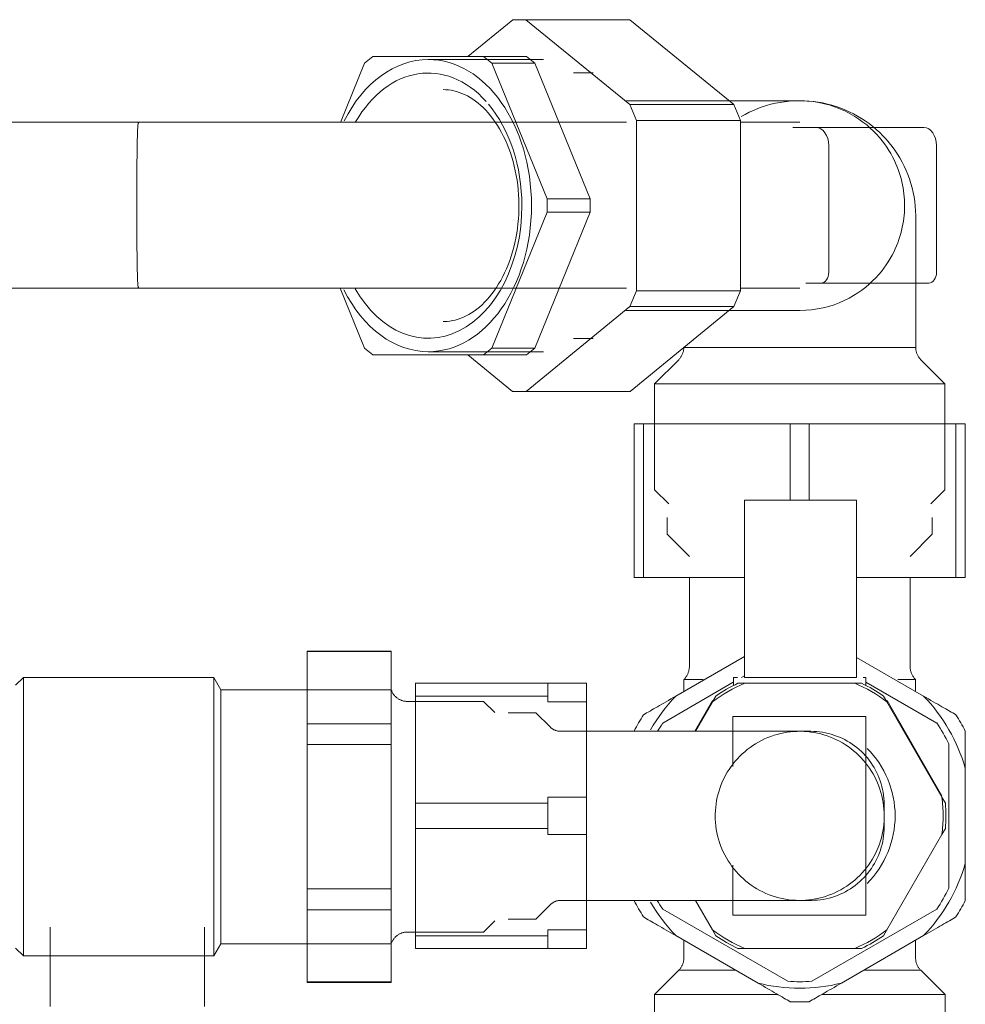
# Model space of a CAD drawing. Header units: millimetres. Extents: x -9182 to -5604, y -634 to 2880.
# Tile 8 of 14: x -8435 to -8350, y 1966 to 2055. Entities that reach past the tile are written whole.
import ezdxf

# ---------------------------------------------------------------- set-up
doc = ezdxf.new("R2010")
doc.units = ezdxf.units.MM
doc.layers.add('A-DETL-THIN', color=151, linetype='Continuous', lineweight=25)
doc.layers.add('M-EQPM', color=50, linetype='Continuous', lineweight=18)

# ---------------------------------------------------------------- blocks, each defined once
blk = doc.blocks.new('HC_Heat Pump_GM_Saunier Duval_GeniaSet TEK_IS_kit complet_2C - HA 10-7_2 STB-985960-Elévation Sud')
at = {"layer": 'M-EQPM'}
for p, q in [((-8390.561, 2054.707), (-8394.641, 2051.375)), ((-8389.371, 2054.707), (-8390.561, 2054.707)), ((-8379.952, 2047.016), (-8389.371, 2054.707)), ((-8379.95, 2054.707), (-8389.371, 2054.707)), ((-8379.95, 2054.707), (-8370.531, 2047.016)), ((-8403.237, 2051.375), (-8403.981, 2050.768)), ((-8393.206, 2051.375), (-8403.237, 2051.375)), ((-8393.247, 2051.096), (-8398.215, 2051.096)), ((-8387.771, 2051.096), (-8393.247, 2051.096)), ((-8392.462, 2050.768), (-8393.206, 2051.375)), ((-8389.317, 2051.375), (-8393.206, 2051.375)), ((-8389.317, 2051.375), (-8388.573, 2050.768)), ((-8403.981, 2050.768), (-8406.169, 2045.407)), ((-8387.447, 2038.482), (-8392.462, 2050.768)), ((-8392.462, 2050.768), (-8388.573, 2050.768)), ((-8388.573, 2050.768), (-8383.557, 2038.482)), ((-8383.285, 2049.906), (-8385.069, 2049.906)), ((-8364.559, 2047.364), (-8380.334, 2047.364)), ((-8379.363, 2045.573), (-8379.952, 2047.016)), ((-8370.531, 2047.016), (-8379.952, 2047.016)), ((-8370.531, 2047.016), (-8369.942, 2045.573)), ((-8424.487, 2045.422), (-8527.656, 2045.422)), ((-8380.272, 2045.422), (-8408.923, 2045.422)), ((-8379.363, 2030.174), (-8379.363, 2045.573)), ((-8369.942, 2045.573), (-8379.363, 2045.573)), ((-8369.942, 2045.573), (-8369.942, 2030.174)), ((-8364.555, 2045.422), (-8369.942, 2045.422)), ((-8363.093, 2044.944), (-8365.19, 2044.944)), ((-8353.33, 2044.944), (-8363.093, 2044.944)), ((-8361.941, 2031.843), (-8361.941, 2043.315)), ((-8352.178, 2043.315), (-8352.178, 2031.843)), ((-8387.447, 2037.268), (-8387.447, 2038.482)), ((-8387.447, 2038.482), (-8383.557, 2038.482)), ((-8383.557, 2038.482), (-8383.557, 2037.268)), ((-8392.462, 2024.982), (-8387.447, 2037.268)), ((-8383.557, 2037.268), (-8388.573, 2024.982)), ((-8387.447, 2037.268), (-8383.557, 2037.268)), ((-8354.057, 2025.036), (-8354.057, 2036.876)), ((-8364.003, 2030.86), (-8362.636, 2030.86)), ((-8362.636, 2030.86), (-8352.873, 2030.86)), ((-8527.656, 2030.408), (-8424.487, 2030.408)), ((-8408.923, 2030.408), (-8380.272, 2030.408)), ((-8406.195, 2030.408), (-8403.981, 2024.982)), ((-8379.95, 2028.735), (-8379.363, 2030.174)), ((-8369.942, 2030.174), (-8379.363, 2030.174)), ((-8369.942, 2030.174), (-8370.529, 2028.735)), ((-8369.942, 2030.408), (-8364.555, 2030.408)), ((-8389.338, 2021.048), (-8379.95, 2028.735)), ((-8370.529, 2028.735), (-8379.95, 2028.735)), ((-8370.529, 2028.735), (-8379.917, 2021.048)), ((-8380.334, 2028.386), (-8364.559, 2028.386)), ((-8385.069, 2025.844), (-8383.285, 2025.844)), ((-8403.981, 2024.982), (-8403.237, 2024.375)), ((-8403.237, 2024.375), (-8393.206, 2024.375)), ((-8398.215, 2024.654), (-8393.247, 2024.654)), ((-8394.648, 2024.375), (-8390.574, 2021.048)), ((-8393.247, 2024.654), (-8387.771, 2024.654)), ((-8393.206, 2024.375), (-8392.462, 2024.982)), ((-8393.206, 2024.375), (-8389.317, 2024.375)), ((-8392.462, 2024.982), (-8388.573, 2024.982)), ((-8388.573, 2024.982), (-8389.317, 2024.375)), ((-8374.711, 2025.036), (-8375.068, 2025.036)), ((-8371.992, 2025.036), (-8375.068, 2025.036)), ((-8354.057, 2025.036), (-8371.992, 2025.036)), ((-8375.531, 2023.928), (-8377.717, 2021.742)), ((-8351.409, 2021.742), (-8353.595, 2023.928)), ((-8377.717, 2021.742), (-8377.717, 2012.16)), ((-8373.865, 2021.742), (-8377.717, 2021.742)), ((-8351.409, 2021.742), (-8373.865, 2021.742)), ((-8351.409, 2012.16), (-8351.409, 2021.742)), ((-8390.574, 2021.048), (-8389.338, 2021.048)), ((-8379.917, 2021.048), (-8389.338, 2021.048)), ((-8378.714, 2018.133), (-8379.567, 2018.133)), ((-8379.567, 2004.196), (-8379.567, 2018.133)), ((-8378.714, 2018.133), (-8365.419, 2018.133)), ((-8378.714, 2004.196), (-8378.714, 2018.133)), ((-8363.714, 2018.133), (-8365.419, 2018.133)), ((-8365.419, 2011.176), (-8365.419, 2018.133)), ((-8363.714, 2018.133), (-8350.419, 2018.133)), ((-8363.714, 2011.176), (-8363.714, 2018.133)), ((-8349.567, 2018.133), (-8350.419, 2018.133)), ((-8350.419, 2004.196), (-8350.419, 2018.133)), ((-8349.567, 2004.196), (-8349.567, 2018.133)), ((-8377.717, 2012.16), (-8376.432, 2010.875)), ((-8352.694, 2010.875), (-8351.409, 2012.16)), ((-8359.416, 2011.197), (-8369.582, 2011.197)), ((-8369.582, 2011.197), (-8369.582, 2011.176)), ((-8369.582, 2007.551), (-8369.582, 2011.176)), ((-8359.416, 2011.176), (-8359.416, 2011.197)), ((-8359.416, 2011.176), (-8359.416, 2007.551)), ((-8376.565, 2009.633), (-8376.565, 2008.124)), ((-8352.568, 2008.124), (-8352.568, 2009.633)), ((-8376.565, 2008.124), (-8374.561, 2006.12)), ((-8369.582, 2007.551), (-8369.582, 2005.775)), ((-8359.416, 2005.775), (-8359.416, 2007.551)), ((-8354.572, 2006.12), (-8352.568, 2008.124)), ((-8369.582, 1995.161), (-8369.582, 2005.775)), ((-8359.416, 2005.775), (-8359.416, 1995.161)), ((-8379.567, 2004.196), (-8378.714, 2004.196)), ((-8369.582, 2004.196), (-8378.714, 2004.196)), ((-8374.561, 2004.196), (-8374.561, 1996.192)), ((-8350.419, 2004.196), (-8359.416, 2004.196)), ((-8354.572, 1996.192), (-8354.572, 2004.196)), ((-8350.419, 2004.196), (-8349.567, 2004.196)), ((-8401.574, 1997.553), (-8409.197, 1997.553)), ((-8409.197, 1997.553), (-8409.197, 1997.514)), ((-8409.197, 1990.975), (-8409.197, 1997.514)), ((-8401.574, 1997.514), (-8409.197, 1997.514)), ((-8401.574, 1997.514), (-8401.574, 1997.553)), ((-8401.574, 1997.514), (-8401.574, 1990.975)), ((-8369.582, 1997.057), (-8375.789, 1993.474)), ((-8353.344, 1993.474), (-8359.416, 1996.98)), ((-8434.897, 1995.153), (-8435.597, 1994.453)), ((-8417.637, 1995.153), (-8434.897, 1995.153)), ((-8434.897, 1969.953), (-8434.897, 1995.153)), ((-8417.002, 1994.054), (-8417.637, 1995.153)), ((-8417.637, 1969.953), (-8417.637, 1995.153)), ((-8375.064, 1994.97), (-8375.064, 1993.892)), ((-8375.064, 1994.97), (-8373.311, 1994.97)), ((-8370.567, 1995.161), (-8370.567, 1994.422)), ((-8370.216, 1995.161), (-8370.567, 1995.161)), ((-8369.582, 1995.31), (-8369.839, 1995.161)), ((-8359.416, 1995.161), (-8369.582, 1995.161)), ((-8358.566, 1995.161), (-8358.828, 1995.161)), ((-8358.566, 1994.422), (-8358.566, 1995.161)), ((-8355.694, 1994.97), (-8354.069, 1994.97)), ((-8354.069, 1993.892), (-8354.069, 1994.97)), ((-8414.978, 1994.054), (-8417.002, 1994.054)), ((-8417.002, 1971.052), (-8417.002, 1994.054)), ((-8401.574, 1994.054), (-8414.978, 1994.054)), ((-8399.377, 1994.633), (-8399.377, 1993.479)), ((-8399.377, 1994.633), (-8387.378, 1994.633)), ((-8387.378, 1994.633), (-8383.877, 1994.633)), ((-8387.378, 1994.633), (-8387.378, 1993.479)), ((-8383.877, 1992.943), (-8383.877, 1994.633)), ((-8370.589, 1994.728), (-8376.979, 1991.039)), ((-8370.162, 1994.633), (-8369.544, 1994.633)), ((-8359.589, 1994.633), (-8369.544, 1994.633)), ((-8359.589, 1994.633), (-8358.971, 1994.633)), ((-8352.154, 1991.039), (-8358.566, 1994.741)), ((-8399.377, 1983.787), (-8399.377, 1993.479)), ((-8399.377, 1993.479), (-8387.378, 1993.479)), ((-8387.378, 1992.943), (-8387.378, 1993.479)), ((-8372.475, 1993.062), (-8374.077, 1990.287)), ((-8372.47, 1992.943), (-8372.161, 1993.479)), ((-8356.972, 1993.479), (-8356.663, 1992.943)), ((-8351.682, 1984.445), (-8356.657, 1993.061)), ((-8393.208, 1992.993), (-8400.119, 1992.993)), ((-8392.197, 1991.982), (-8393.208, 1992.993)), ((-8383.877, 1992.943), (-8387.378, 1992.943)), ((-8383.877, 1992.943), (-8383.877, 1984.323)), ((-8372.47, 1992.943), (-8374.004, 1990.287)), ((-8351.686, 1984.323), (-8356.663, 1992.943)), ((-8388.473, 1991.973), (-8390.981, 1991.973)), ((-8387.182, 1990.682), (-8388.473, 1991.973)), ((-8370.625, 1991.633), (-8370.625, 1987.089)), ((-8369.025, 1991.633), (-8370.625, 1991.633)), ((-8369.025, 1991.633), (-8360.167, 1991.633)), ((-8358.567, 1991.633), (-8360.167, 1991.633)), ((-8358.567, 1973.633), (-8358.567, 1991.633)), ((-8409.197, 1990.975), (-8409.197, 1989.092)), ((-8401.574, 1990.975), (-8409.197, 1990.975)), ((-8401.574, 1989.092), (-8401.574, 1990.975)), ((-8363.563, 1990.287), (-8386.23, 1990.287)), ((-8409.197, 1976.015), (-8409.197, 1989.092)), ((-8401.574, 1989.092), (-8409.197, 1989.092)), ((-8401.574, 1989.092), (-8401.574, 1976.015)), ((-8351.067, 1976.079), (-8351.067, 1989.155)), ((-8349.567, 1978.334), (-8349.567, 1986.932)), ((-8387.378, 1983.787), (-8387.378, 1984.323)), ((-8387.378, 1984.323), (-8383.877, 1984.323)), ((-8383.877, 1982.633), (-8383.877, 1984.323)), ((-8351.686, 1984.323), (-8351.376, 1983.787)), ((-8351.686, 1984.323), (-8351.376, 1983.787)), ((-8399.377, 1983.787), (-8399.377, 1981.479)), ((-8399.377, 1983.787), (-8387.378, 1983.787)), ((-8387.378, 1983.787), (-8387.378, 1981.479)), ((-8383.877, 1980.943), (-8383.877, 1982.633)), ((-8399.377, 1971.787), (-8399.377, 1981.479)), ((-8387.378, 1981.479), (-8399.377, 1981.479)), ((-8387.378, 1980.943), (-8387.378, 1981.479)), ((-8351.376, 1981.479), (-8351.686, 1980.943)), ((-8351.376, 1981.479), (-8351.686, 1980.943)), ((-8383.877, 1980.943), (-8387.378, 1980.943)), ((-8383.877, 1980.943), (-8383.877, 1972.323)), ((-8356.663, 1972.323), (-8351.686, 1980.943)), ((-8370.625, 1978.176), (-8370.625, 1973.633)), ((-8409.197, 1976.015), (-8409.197, 1974.131)), ((-8401.574, 1976.015), (-8409.197, 1976.015)), ((-8401.574, 1974.131), (-8401.574, 1976.015)), ((-8388.473, 1973.292), (-8387.182, 1974.584)), ((-8386.23, 1974.978), (-8363.563, 1974.978)), ((-8374.004, 1974.978), (-8372.47, 1972.323)), ((-8409.197, 1967.593), (-8409.197, 1974.131)), ((-8401.574, 1974.131), (-8409.197, 1974.131)), ((-8401.574, 1974.131), (-8401.574, 1967.593)), ((-8376.979, 1974.195), (-8365.654, 1967.656)), ((-8370.625, 1973.633), (-8369.025, 1973.633)), ((-8360.167, 1973.633), (-8369.025, 1973.633)), ((-8363.479, 1967.656), (-8352.154, 1974.195)), ((-8360.167, 1973.633), (-8358.567, 1973.633)), ((-8432.473, 1972.553), (-8432.473, 1965.364)), ((-8418.483, 1965.364), (-8418.483, 1972.553)), ((-8393.208, 1972.113), (-8392.197, 1973.124)), ((-8390.981, 1973.292), (-8388.473, 1973.292)), ((-8400.119, 1972.113), (-8393.208, 1972.113)), ((-8399.377, 1971.787), (-8399.377, 1970.633)), ((-8399.377, 1971.787), (-8387.378, 1971.787)), ((-8387.378, 1971.787), (-8387.378, 1972.323)), ((-8387.378, 1972.323), (-8383.877, 1972.323)), ((-8387.378, 1971.787), (-8387.378, 1970.633)), ((-8383.877, 1970.633), (-8383.877, 1972.323)), ((-8375.789, 1971.792), (-8368.344, 1967.493)), ((-8372.161, 1971.787), (-8372.47, 1972.323)), ((-8360.789, 1967.493), (-8353.344, 1971.792)), ((-8356.663, 1972.323), (-8356.972, 1971.787)), ((-8417.637, 1969.953), (-8417.002, 1971.052)), ((-8417.002, 1971.052), (-8414.978, 1971.052)), ((-8414.978, 1971.052), (-8401.574, 1971.052)), ((-8375.064, 1971.373), (-8375.064, 1969.756)), ((-8354.069, 1969.756), (-8354.069, 1971.373)), ((-8435.597, 1970.653), (-8434.897, 1969.953)), ((-8434.897, 1969.953), (-8417.637, 1969.953)), ((-8399.377, 1970.633), (-8387.378, 1970.633)), ((-8383.877, 1970.633), (-8387.378, 1970.633)), ((-8369.544, 1970.633), (-8370.162, 1970.633)), ((-8369.544, 1970.633), (-8359.589, 1970.633)), ((-8358.971, 1970.633), (-8359.589, 1970.633)), ((-8375.534, 1968.658), (-8377.734, 1966.458)), ((-8375.534, 1968.658), (-8370.43, 1968.658)), ((-8358.703, 1968.658), (-8353.599, 1968.658)), ((-8351.399, 1966.458), (-8353.599, 1968.658)), ((-8409.197, 1967.593), (-8409.197, 1967.553)), ((-8401.574, 1967.593), (-8409.197, 1967.593)), ((-8409.197, 1967.553), (-8401.574, 1967.553)), ((-8401.574, 1967.553), (-8401.574, 1967.593)), ((-8377.734, 1966.458), (-8377.734, 1956.929)), ((-8377.734, 1966.458), (-8366.594, 1966.458)), ((-8362.539, 1966.458), (-8351.399, 1966.458)), ((-8351.399, 1956.929), (-8351.399, 1966.458))]:
    blk.add_line(p, q, dxfattribs=at)
at = {"layer": 'M-EQPM', "flags": 128}
for points in [[(-8396.875, 2048.376), (-8396.631, 2048.369), (-8396.388, 2048.348), (-8396.144, 2048.314), (-8395.9, 2048.265), (-8395.656, 2048.202), (-8395.411, 2048.125), (-8395.167, 2048.033), (-8394.922, 2047.926), (-8394.678, 2047.804), (-8394.434, 2047.666), (-8394.192, 2047.513), (-8393.951, 2047.344), (-8393.712, 2047.16), (-8393.476, 2046.96), (-8393.244, 2046.744), (-8393.015, 2046.513), (-8392.79, 2046.267), (-8392.571, 2046.005), (-8392.357, 2045.729), (-8392.149, 2045.439), (-8391.949, 2045.135), (-8391.755, 2044.817), (-8391.57, 2044.486), (-8391.393, 2044.144), (-8391.225, 2043.789), (-8391.066, 2043.424), (-8390.917, 2043.048), (-8390.778, 2042.662), (-8390.65, 2042.268), (-8390.533, 2041.865), (-8390.427, 2041.454), (-8390.332, 2041.037), (-8390.249, 2040.614), (-8390.178, 2040.185), (-8390.118, 2039.753), (-8390.072, 2039.316), (-8390.037, 2038.877), (-8390.015, 2038.436), (-8390.005, 2037.994), (-8390.008, 2037.552), (-8390.024, 2037.111), (-8390.051, 2036.67), (-8390.092, 2036.233), (-8390.144, 2035.798), (-8390.209, 2035.367), (-8390.285, 2034.941), (-8390.374, 2034.52), (-8390.474, 2034.106), (-8390.585, 2033.699), (-8390.708, 2033.3), (-8390.841, 2032.909), (-8390.984, 2032.528), (-8391.138, 2032.157), (-8391.301, 2031.796), (-8391.473, 2031.447), (-8391.654, 2031.11), (-8391.843, 2030.785), (-8392.04, 2030.474), (-8392.244, 2030.176), (-8392.455, 2029.892), (-8392.671, 2029.623), (-8392.893, 2029.368), (-8393.119, 2029.129), (-8393.35, 2028.905), (-8393.585, 2028.696), (-8393.822, 2028.503), (-8394.062, 2028.326), (-8394.303, 2028.165), (-8394.546, 2028.019), (-8394.79, 2027.888), (-8395.034, 2027.773), (-8395.279, 2027.673), (-8395.524, 2027.588), (-8395.768, 2027.517), (-8396.012, 2027.461), (-8396.256, 2027.419), (-8396.5, 2027.39), (-8396.743, 2027.376), (-8396.875, 2027.374)], [(-8369.885, 2045.93), (-8369.518, 2046.136), (-8369.144, 2046.326), (-8368.762, 2046.501), (-8368.374, 2046.661), (-8367.98, 2046.806), (-8367.58, 2046.934), (-8367.175, 2047.047), (-8366.767, 2047.143), (-8366.354, 2047.222), (-8365.939, 2047.285), (-8365.522, 2047.332), (-8365.103, 2047.361), (-8364.683, 2047.374), (-8364.57, 2047.375)], [(-8355.07, 2037.875), (-8355.074, 2038.143), (-8355.085, 2038.412), (-8355.104, 2038.681), (-8355.131, 2038.951), (-8355.166, 2039.221), (-8355.209, 2039.493), (-8355.26, 2039.766), (-8355.32, 2040.04), (-8355.389, 2040.316), (-8355.468, 2040.593), (-8355.556, 2040.872), (-8355.654, 2041.153), (-8355.764, 2041.436), (-8355.884, 2041.721), (-8356.017, 2042.007), (-8356.163, 2042.296), (-8356.322, 2042.585), (-8356.495, 2042.876), (-8356.683, 2043.168), (-8356.888, 2043.46), (-8357.109, 2043.752), (-8357.348, 2044.043), (-8357.606, 2044.332), (-8357.883, 2044.618), (-8358.18, 2044.9), (-8358.498, 2045.176), (-8358.838, 2045.445), (-8359.199, 2045.705), (-8359.582, 2045.954), (-8359.987, 2046.19), (-8360.414, 2046.411), (-8360.861, 2046.614), (-8361.327, 2046.797), (-8361.811, 2046.957), (-8362.311, 2047.094), (-8362.824, 2047.204), (-8363.347, 2047.286), (-8363.879, 2047.34), (-8364.414, 2047.363), (-8364.559, 2047.364)], [(-8364.556, 2047.375), (-8364.137, 2047.367), (-8363.717, 2047.341), (-8363.3, 2047.299), (-8362.884, 2047.241), (-8362.471, 2047.166), (-8362.061, 2047.074), (-8361.655, 2046.966), (-8361.254, 2046.842), (-8360.858, 2046.702), (-8360.468, 2046.546), (-8360.084, 2046.375), (-8359.708, 2046.189), (-8359.34, 2045.987), (-8358.979, 2045.771), (-8358.628, 2045.541), (-8358.286, 2045.297), (-8357.955, 2045.04), (-8357.633, 2044.769), (-8357.323, 2044.486), (-8357.025, 2044.191), (-8356.738, 2043.884), (-8356.464, 2043.565), (-8356.203, 2043.236), (-8355.956, 2042.897), (-8355.722, 2042.548), (-8355.502, 2042.191), (-8355.297, 2041.824), (-8355.106, 2041.45), (-8354.931, 2041.068), (-8354.771, 2040.68), (-8354.626, 2040.286), (-8354.498, 2039.886), (-8354.386, 2039.481), (-8354.29, 2039.073), (-8354.21, 2038.66), (-8354.147, 2038.245), (-8354.1, 2037.828), (-8354.071, 2037.409), (-8354.058, 2036.989), (-8354.057, 2036.876)], [(-8408.923, 2045.422), (-8409.524, 2045.422), (-8410.147, 2045.422), (-8410.792, 2045.422), (-8411.457, 2045.422), (-8412.142, 2045.422), (-8412.846, 2045.422), (-8413.566, 2045.422), (-8414.303, 2045.422), (-8415.055, 2045.422), (-8415.82, 2045.422), (-8416.598, 2045.422), (-8417.387, 2045.422), (-8418.187, 2045.422), (-8418.995, 2045.422), (-8419.81, 2045.422), (-8420.632, 2045.422), (-8421.458, 2045.422), (-8422.288, 2045.422), (-8423.12, 2045.422), (-8423.953, 2045.422), (-8424.487, 2045.422)], [(-8364.559, 2028.386), (-8364.023, 2028.401), (-8363.49, 2028.446), (-8362.964, 2028.521), (-8362.448, 2028.624), (-8361.944, 2028.753), (-8361.456, 2028.908), (-8360.985, 2029.085), (-8360.532, 2029.283), (-8360.1, 2029.499), (-8359.69, 2029.731), (-8359.3, 2029.976), (-8358.933, 2030.234), (-8358.588, 2030.5), (-8358.264, 2030.775), (-8357.961, 2031.055), (-8357.679, 2031.34), (-8357.416, 2031.629), (-8357.172, 2031.919), (-8356.946, 2032.211), (-8356.737, 2032.503), (-8356.544, 2032.795), (-8356.367, 2033.086), (-8356.204, 2033.376), (-8356.055, 2033.665), (-8355.919, 2033.952), (-8355.795, 2034.237), (-8355.683, 2034.521), (-8355.581, 2034.802), (-8355.49, 2035.082), (-8355.409, 2035.36), (-8355.338, 2035.636), (-8355.276, 2035.91), (-8355.222, 2036.184), (-8355.177, 2036.455), (-8355.14, 2036.726), (-8355.111, 2036.996), (-8355.09, 2037.265), (-8355.076, 2037.534), (-8355.07, 2037.803), (-8355.07, 2037.875)], [(-8424.487, 2030.408), (-8423.655, 2030.408), (-8422.822, 2030.408), (-8421.99, 2030.408), (-8421.161, 2030.408), (-8420.337, 2030.408), (-8419.517, 2030.408), (-8418.704, 2030.408), (-8417.899, 2030.408), (-8417.103, 2030.408), (-8416.318, 2030.408), (-8415.544, 2030.408), (-8414.783, 2030.408), (-8414.037, 2030.408), (-8413.306, 2030.408), (-8412.591, 2030.408), (-8411.894, 2030.408), (-8411.216, 2030.408), (-8410.558, 2030.408), (-8409.921, 2030.408), (-8409.305, 2030.408), (-8408.923, 2030.408)], [(-8375.531, 2023.928), (-8375.487, 2023.974), (-8375.445, 2024.021), (-8375.405, 2024.07), (-8375.367, 2024.12), (-8375.332, 2024.172), (-8375.298, 2024.225), (-8375.266, 2024.28), (-8375.237, 2024.336), (-8375.21, 2024.393), (-8375.185, 2024.451), (-8375.162, 2024.51), (-8375.142, 2024.569), (-8375.124, 2024.63), (-8375.109, 2024.691), (-8375.096, 2024.753), (-8375.086, 2024.815), (-8375.078, 2024.878), (-8375.072, 2024.94), (-8375.069, 2025.004)], [(-8354.057, 2025.036), (-8354.056, 2024.973), (-8354.052, 2024.91), (-8354.045, 2024.848), (-8354.036, 2024.785), (-8354.024, 2024.723), (-8354.01, 2024.662), (-8353.994, 2024.601), (-8353.975, 2024.541), (-8353.954, 2024.481), (-8353.93, 2024.423), (-8353.904, 2024.365), (-8353.876, 2024.309), (-8353.845, 2024.254), (-8353.813, 2024.2), (-8353.778, 2024.147), (-8353.741, 2024.096), (-8353.702, 2024.046), (-8353.661, 2023.998), (-8353.618, 2023.952), (-8353.595, 2023.928)], [(-8375.064, 1994.97), (-8375.017, 1995.02), (-8374.971, 1995.072), (-8374.927, 1995.126), (-8374.885, 1995.181), (-8374.846, 1995.239), (-8374.809, 1995.297), (-8374.775, 1995.357), (-8374.743, 1995.419), (-8374.713, 1995.481), (-8374.686, 1995.545), (-8374.661, 1995.61), (-8374.639, 1995.676), (-8374.62, 1995.742), (-8374.603, 1995.81), (-8374.589, 1995.877), (-8374.578, 1995.946), (-8374.57, 1996.015), (-8374.564, 1996.084), (-8374.561, 1996.153), (-8374.561, 1996.192)], [(-8354.572, 1996.192), (-8354.571, 1996.122), (-8354.567, 1996.053), (-8354.56, 1995.984), (-8354.55, 1995.915), (-8354.538, 1995.847), (-8354.523, 1995.78), (-8354.505, 1995.713), (-8354.484, 1995.646), (-8354.461, 1995.581), (-8354.436, 1995.517), (-8354.407, 1995.453), (-8354.377, 1995.391), (-8354.343, 1995.331), (-8354.308, 1995.271), (-8354.27, 1995.213), (-8354.229, 1995.157), (-8354.187, 1995.102), (-8354.142, 1995.049), (-8354.096, 1994.998), (-8354.069, 1994.97)], [(-8401.574, 1994.054), (-8401.554, 1993.996), (-8401.532, 1993.939), (-8401.508, 1993.883), (-8401.481, 1993.828), (-8401.452, 1993.774), (-8401.421, 1993.722), (-8401.388, 1993.67), (-8401.353, 1993.62), (-8401.316, 1993.572), (-8401.277, 1993.524), (-8401.236, 1993.479), (-8401.194, 1993.435), (-8401.149, 1993.393), (-8401.103, 1993.353), (-8401.056, 1993.314), (-8401.007, 1993.278), (-8400.956, 1993.243), (-8400.905, 1993.211), (-8400.852, 1993.18), (-8400.797, 1993.152), (-8400.742, 1993.126), (-8400.686, 1993.102), (-8400.629, 1993.081), (-8400.571, 1993.061), (-8400.512, 1993.045), (-8400.452, 1993.03), (-8400.393, 1993.018), (-8400.332, 1993.008), (-8400.271, 1993.001), (-8400.211, 1992.996), (-8400.149, 1992.993), (-8400.119, 1992.993)], [(-8387.182, 1990.682), (-8387.143, 1990.645), (-8387.103, 1990.609), (-8387.061, 1990.575), (-8387.018, 1990.542), (-8386.974, 1990.512), (-8386.928, 1990.483), (-8386.881, 1990.456), (-8386.834, 1990.431), (-8386.785, 1990.407), (-8386.736, 1990.386), (-8386.685, 1990.367), (-8386.634, 1990.35), (-8386.583, 1990.335), (-8386.53, 1990.321), (-8386.478, 1990.311), (-8386.425, 1990.302), (-8386.371, 1990.295), (-8386.318, 1990.29), (-8386.264, 1990.288), (-8386.23, 1990.287)], [(-8356.912, 1982.633), (-8356.918, 1982.939), (-8356.936, 1983.245), (-8356.967, 1983.549), (-8357.01, 1983.852), (-8357.065, 1984.154), (-8357.131, 1984.452), (-8357.21, 1984.748), (-8357.301, 1985.041), (-8357.403, 1985.329), (-8357.516, 1985.614), (-8357.641, 1985.893), (-8357.777, 1986.168), (-8357.924, 1986.436), (-8358.081, 1986.699), (-8358.249, 1986.955), (-8358.427, 1987.204), (-8358.615, 1987.446), (-8358.812, 1987.68), (-8359.018, 1987.906), (-8359.234, 1988.124), (-8359.457, 1988.333), (-8359.689, 1988.533), (-8359.929, 1988.723), (-8360.176, 1988.903), (-8360.431, 1989.074), (-8360.692, 1989.234), (-8360.959, 1989.384), (-8361.232, 1989.523), (-8361.51, 1989.651), (-8361.793, 1989.767), (-8362.08, 1989.872), (-8362.372, 1989.966), (-8362.667, 1990.048), (-8362.965, 1990.118), (-8363.266, 1990.176), (-8363.568, 1990.222), (-8363.872, 1990.256), (-8364.178, 1990.278), (-8364.484, 1990.287), (-8364.79, 1990.284), (-8365.096, 1990.269), (-8365.401, 1990.242), (-8365.704, 1990.202), (-8366.006, 1990.151), (-8366.306, 1990.087), (-8366.602, 1990.012), (-8366.896, 1989.924), (-8367.186, 1989.825), (-8367.471, 1989.715), (-8367.752, 1989.593), (-8368.028, 1989.46), (-8368.298, 1989.316), (-8368.562, 1989.162), (-8368.82, 1988.997), (-8369.071, 1988.822), (-8369.315, 1988.636), (-8369.551, 1988.442), (-8369.78, 1988.238), (-8370, 1988.025), (-8370.211, 1987.803), (-8370.413, 1987.573), (-8370.606, 1987.336), (-8370.789, 1987.09), (-8370.963, 1986.838), (-8371.126, 1986.579), (-8371.278, 1986.313), (-8371.42, 1986.042), (-8371.551, 1985.765), (-8371.671, 1985.483), (-8371.779, 1985.197), (-8371.876, 1984.907), (-8371.961, 1984.612), (-8372.034, 1984.315), (-8372.095, 1984.015), (-8372.145, 1983.713), (-8372.182, 1983.409), (-8372.207, 1983.104), (-8372.219, 1982.798), (-8372.221, 1982.633)], [(-8363.563, 1990.287), (-8363.297, 1990.282), (-8363.032, 1990.266), (-8362.768, 1990.24), (-8362.504, 1990.203), (-8362.243, 1990.155), (-8361.983, 1990.097), (-8361.726, 1990.029), (-8361.472, 1989.95), (-8361.222, 1989.861), (-8360.975, 1989.763), (-8360.732, 1989.654), (-8360.494, 1989.536), (-8360.26, 1989.409), (-8360.032, 1989.272), (-8359.81, 1989.126), (-8359.594, 1988.972), (-8359.384, 1988.809), (-8359.18, 1988.638), (-8358.984, 1988.458), (-8358.795, 1988.271), (-8358.613, 1988.077), (-8358.44, 1987.875), (-8358.275, 1987.667), (-8358.118, 1987.453), (-8357.97, 1987.232), (-8357.831, 1987.005), (-8357.701, 1986.773), (-8357.58, 1986.536), (-8357.469, 1986.295), (-8357.368, 1986.049), (-8357.276, 1985.799), (-8357.195, 1985.546), (-8357.124, 1985.29), (-8357.063, 1985.031), (-8357.013, 1984.77), (-8356.973, 1984.507), (-8356.943, 1984.243), (-8356.925, 1983.978), (-8356.916, 1983.712), (-8356.916, 1983.64)], [(-8356.916, 1982.633), (-8356.916, 1982.673), (-8356.916, 1982.713), (-8356.916, 1982.753), (-8356.916, 1982.793), (-8356.916, 1982.833), (-8356.916, 1982.872), (-8356.916, 1982.911), (-8356.916, 1982.95), (-8356.916, 1982.988), (-8356.916, 1983.025), (-8356.916, 1983.062), (-8356.916, 1983.098), (-8356.916, 1983.133), (-8356.916, 1983.168), (-8356.916, 1983.202), (-8356.916, 1983.234), (-8356.916, 1983.266), (-8356.916, 1983.297), (-8356.916, 1983.327), (-8356.916, 1983.355), (-8356.916, 1983.383), (-8356.916, 1983.409), (-8356.916, 1983.434), (-8356.916, 1983.458), (-8356.916, 1983.48), (-8356.916, 1983.502), (-8356.916, 1983.521), (-8356.916, 1983.54), (-8356.916, 1983.556), (-8356.916, 1983.572), (-8356.916, 1983.586), (-8356.916, 1983.598), (-8356.916, 1983.609), (-8356.916, 1983.618), (-8356.916, 1983.626), (-8356.916, 1983.632), (-8356.916, 1983.636), (-8356.916, 1983.639), (-8356.916, 1983.64)], [(-8356.916, 1983.64), (-8356.916, 1983.639), (-8356.916, 1983.637), (-8356.916, 1983.633), (-8356.916, 1983.627), (-8356.916, 1983.62), (-8356.916, 1983.611), (-8356.916, 1983.601), (-8356.916, 1983.589), (-8356.916, 1983.576), (-8356.916, 1983.561), (-8356.916, 1983.544), (-8356.916, 1983.526), (-8356.916, 1983.507), (-8356.916, 1983.486), (-8356.916, 1983.464), (-8356.916, 1983.441), (-8356.916, 1983.416), (-8356.916, 1983.39), (-8356.916, 1983.363), (-8356.916, 1983.335), (-8356.916, 1983.305), (-8356.916, 1983.275), (-8356.916, 1983.243), (-8356.916, 1983.211), (-8356.916, 1983.177), (-8356.916, 1983.143), (-8356.916, 1983.108), (-8356.916, 1983.072), (-8356.916, 1983.035), (-8356.916, 1982.998), (-8356.916, 1982.96), (-8356.916, 1982.922), (-8356.916, 1982.883), (-8356.916, 1982.844), (-8356.916, 1982.804), (-8356.916, 1982.764), (-8356.916, 1982.724), (-8356.916, 1982.684), (-8356.916, 1982.644), (-8356.916, 1982.633)], [(-8372.221, 1982.633), (-8372.215, 1982.327), (-8372.197, 1982.021), (-8372.166, 1981.716), (-8372.123, 1981.413), (-8372.069, 1981.112), (-8372.002, 1980.813), (-8371.923, 1980.517), (-8371.833, 1980.225), (-8371.73, 1979.936), (-8371.617, 1979.652), (-8371.492, 1979.372), (-8371.356, 1979.098), (-8371.209, 1978.829), (-8371.052, 1978.567), (-8370.884, 1978.311), (-8370.706, 1978.062), (-8370.519, 1977.82), (-8370.321, 1977.585), (-8370.115, 1977.359), (-8369.9, 1977.142), (-8369.676, 1976.933), (-8369.444, 1976.733), (-8369.204, 1976.543), (-8368.957, 1976.362), (-8368.702, 1976.192), (-8368.441, 1976.031), (-8368.174, 1975.882), (-8367.902, 1975.743), (-8367.623, 1975.615), (-8367.34, 1975.498), (-8367.053, 1975.393), (-8366.761, 1975.3), (-8366.466, 1975.218), (-8366.168, 1975.148), (-8365.868, 1975.09), (-8365.565, 1975.044), (-8365.261, 1975.01), (-8364.955, 1974.988), (-8364.649, 1974.979), (-8364.343, 1974.981), (-8364.037, 1974.997), (-8363.732, 1975.024), (-8363.429, 1975.063), (-8363.127, 1975.115), (-8362.827, 1975.178), (-8362.531, 1975.254), (-8362.237, 1975.341), (-8361.948, 1975.44), (-8361.662, 1975.551), (-8361.381, 1975.672), (-8361.105, 1975.805), (-8360.835, 1975.949), (-8360.571, 1976.104), (-8360.313, 1976.269), (-8360.062, 1976.444), (-8359.818, 1976.629), (-8359.582, 1976.824), (-8359.353, 1977.028), (-8359.133, 1977.241), (-8358.922, 1977.462), (-8358.72, 1977.692), (-8358.527, 1977.93), (-8358.344, 1978.175), (-8358.17, 1978.428), (-8358.007, 1978.687), (-8357.855, 1978.952), (-8357.713, 1979.224), (-8357.582, 1979.5), (-8357.462, 1979.782), (-8357.354, 1980.069), (-8357.257, 1980.359), (-8357.172, 1980.653), (-8357.099, 1980.95), (-8357.038, 1981.25), (-8356.989, 1981.553), (-8356.951, 1981.856), (-8356.926, 1982.162), (-8356.914, 1982.468), (-8356.912, 1982.633)], [(-8356.916, 1982.633), (-8356.916, 1982.593), (-8356.916, 1982.552), (-8356.916, 1982.512), (-8356.916, 1982.472), (-8356.916, 1982.433), (-8356.916, 1982.393), (-8356.916, 1982.354), (-8356.916, 1982.316), (-8356.916, 1982.278), (-8356.916, 1982.241), (-8356.916, 1982.204), (-8356.916, 1982.168), (-8356.916, 1982.132), (-8356.916, 1982.098), (-8356.916, 1982.064), (-8356.916, 1982.031), (-8356.916, 1981.999), (-8356.916, 1981.969), (-8356.916, 1981.939), (-8356.916, 1981.91), (-8356.916, 1981.883), (-8356.916, 1981.856), (-8356.916, 1981.831), (-8356.916, 1981.808), (-8356.916, 1981.785), (-8356.916, 1981.764), (-8356.916, 1981.744), (-8356.916, 1981.726), (-8356.916, 1981.709), (-8356.916, 1981.694), (-8356.916, 1981.68), (-8356.916, 1981.668), (-8356.916, 1981.657), (-8356.916, 1981.648), (-8356.916, 1981.64), (-8356.916, 1981.634), (-8356.916, 1981.63), (-8356.916, 1981.627), (-8356.916, 1981.625)], [(-8356.916, 1981.625), (-8356.916, 1981.626), (-8356.916, 1981.629), (-8356.916, 1981.633), (-8356.916, 1981.638), (-8356.916, 1981.646), (-8356.916, 1981.654), (-8356.916, 1981.665), (-8356.916, 1981.677), (-8356.916, 1981.69), (-8356.916, 1981.705), (-8356.916, 1981.721), (-8356.916, 1981.739), (-8356.916, 1981.759), (-8356.916, 1981.779), (-8356.916, 1981.801), (-8356.916, 1981.825), (-8356.916, 1981.85), (-8356.916, 1981.875), (-8356.916, 1981.903), (-8356.916, 1981.931), (-8356.916, 1981.96), (-8356.916, 1981.991), (-8356.916, 1982.023), (-8356.916, 1982.055), (-8356.916, 1982.089), (-8356.916, 1982.123), (-8356.916, 1982.158), (-8356.916, 1982.194), (-8356.916, 1982.231), (-8356.916, 1982.268), (-8356.916, 1982.306), (-8356.916, 1982.344), (-8356.916, 1982.383), (-8356.916, 1982.422), (-8356.916, 1982.462), (-8356.916, 1982.501), (-8356.916, 1982.541), (-8356.916, 1982.582), (-8356.916, 1982.622), (-8356.916, 1982.633)], [(-8356.916, 1981.625), (-8356.921, 1981.36), (-8356.937, 1981.094), (-8356.964, 1980.83), (-8357.001, 1980.566), (-8357.049, 1980.305), (-8357.107, 1980.045), (-8357.175, 1979.788), (-8357.254, 1979.534), (-8357.342, 1979.284), (-8357.441, 1979.037), (-8357.549, 1978.794), (-8357.667, 1978.556), (-8357.795, 1978.323), (-8357.931, 1978.095), (-8358.077, 1977.872), (-8358.232, 1977.656), (-8358.395, 1977.446), (-8358.566, 1977.242), (-8358.745, 1977.046), (-8358.932, 1976.857), (-8359.127, 1976.676), (-8359.328, 1976.502), (-8359.536, 1976.337), (-8359.751, 1976.18), (-8359.972, 1976.032), (-8360.198, 1975.893), (-8360.43, 1975.763), (-8360.667, 1975.642), (-8360.909, 1975.531), (-8361.155, 1975.43), (-8361.404, 1975.339), (-8361.657, 1975.257), (-8361.914, 1975.186), (-8362.172, 1975.125), (-8362.434, 1975.075), (-8362.696, 1975.035), (-8362.961, 1975.006), (-8363.226, 1974.987), (-8363.492, 1974.979), (-8363.563, 1974.978)], [(-8386.23, 1974.978), (-8386.283, 1974.977), (-8386.337, 1974.974), (-8386.391, 1974.969), (-8386.444, 1974.961), (-8386.497, 1974.951), (-8386.55, 1974.94), (-8386.602, 1974.926), (-8386.653, 1974.91), (-8386.704, 1974.892), (-8386.754, 1974.872), (-8386.803, 1974.85), (-8386.851, 1974.826), (-8386.899, 1974.8), (-8386.945, 1974.772), (-8386.99, 1974.743), (-8387.034, 1974.712), (-8387.076, 1974.679), (-8387.117, 1974.644), (-8387.157, 1974.608), (-8387.182, 1974.584)], [(-8400.119, 1972.113), (-8400.18, 1972.112), (-8400.241, 1972.108), (-8400.302, 1972.102), (-8400.362, 1972.094), (-8400.422, 1972.083), (-8400.482, 1972.069), (-8400.541, 1972.054), (-8400.6, 1972.036), (-8400.657, 1972.015), (-8400.714, 1971.993), (-8400.77, 1971.968), (-8400.825, 1971.941), (-8400.878, 1971.911), (-8400.931, 1971.88), (-8400.982, 1971.846), (-8401.032, 1971.811), (-8401.08, 1971.773), (-8401.127, 1971.734), (-8401.172, 1971.693), (-8401.215, 1971.65), (-8401.257, 1971.605), (-8401.297, 1971.559), (-8401.335, 1971.511), (-8401.371, 1971.461), (-8401.405, 1971.411), (-8401.437, 1971.359), (-8401.467, 1971.305), (-8401.494, 1971.251), (-8401.52, 1971.195), (-8401.543, 1971.139), (-8401.564, 1971.081), (-8401.574, 1971.052)], [(-8375.534, 1968.658), (-8375.491, 1968.7), (-8375.45, 1968.745), (-8375.41, 1968.791), (-8375.372, 1968.839), (-8375.337, 1968.888), (-8375.303, 1968.939), (-8375.271, 1968.991), (-8375.242, 1969.044), (-8375.214, 1969.098), (-8375.189, 1969.153), (-8375.166, 1969.209), (-8375.145, 1969.267), (-8375.127, 1969.325), (-8375.111, 1969.383), (-8375.097, 1969.442), (-8375.086, 1969.502), (-8375.077, 1969.562), (-8375.07, 1969.623), (-8375.066, 1969.683), (-8375.064, 1969.744), (-8375.064, 1969.756)], [(-8354.069, 1969.756), (-8354.067, 1969.695), (-8354.064, 1969.635), (-8354.058, 1969.574), (-8354.049, 1969.514), (-8354.038, 1969.454), (-8354.025, 1969.395), (-8354.01, 1969.336), (-8353.992, 1969.278), (-8353.971, 1969.221), (-8353.949, 1969.164), (-8353.924, 1969.109), (-8353.897, 1969.054), (-8353.868, 1969.001), (-8353.837, 1968.949), (-8353.803, 1968.898), (-8353.768, 1968.849), (-8353.731, 1968.8), (-8353.692, 1968.754), (-8353.651, 1968.709), (-8353.608, 1968.666), (-8353.599, 1968.658)]]:
    blk.add_lwpolyline(points, dxfattribs=at)
at = {"layer": 'M-EQPM'}
for centre, radius, start, end in [((-8364.567, 1982.633), 12.991, 112.5267, 127.4733), ((-8364.567, 1982.633), 13.241, 115, 125), ((-8364.567, 1982.633), 12.991, 52.5267, 67.4733), ((-8364.567, 1982.633), 13.241, 55, 65), ((-8364.567, 1982.633), 15.604, 135.99183, 150), ((-8364.567, 1982.633), 15.604, 15.99183, 44.00817), ((-8364.567, 1982.633), 16.85, 147.10064, 152.89936), ((-8364.567, 1982.633), 16.85, 27.10064, 32.89936), ((-8364.567, 1982.617), 15, 145.84193, 149.2315), ((-8364.567, 1982.617), 15, 25.84193, 34.15807), ((-8364.567, 1982.633), 8.641, 0, 45), ((-8364.567, 1982.633), 12.991, 0, 7.4733), ((-8364.567, 1982.633), 13.241, 355, 5), ((-8364.567, 1982.633), 8.641, 315, 0), ((-8364.567, 1982.633), 12.991, 352.5267, 360), ((-8364.567, 1982.633), 15.604, 315.99183, 344.00817), ((-8364.567, 1982.617), 15, 325.84193, 334.15807), ((-8364.567, 1982.633), 16.85, 207.10064, 212.89936), ((-8364.567, 1982.633), 15.604, 210, 224.00817), ((-8364.567, 1982.617), 15, 210.62591, 214.15807), ((-8364.567, 1982.633), 16.85, 327.10064, 332.89936), ((-8364.567, 1982.633), 12.991, 232.5267, 247.4733), ((-8364.567, 1982.633), 13.241, 235, 245), ((-8364.567, 1982.633), 12.991, 292.5267, 307.4733), ((-8364.567, 1982.633), 13.241, 295, 305), ((-8364.567, 1982.633), 15.604, 255.99183, 270), ((-8364.567, 1982.617), 15, 265.84193, 274.15807), ((-8364.567, 1982.633), 15.604, 270, 284.00817), ((-8364.567, 1982.633), 16.85, 267.10064, 270), ((-8364.567, 1982.633), 16.85, 270, 272.89936)]:
    blk.add_arc(centre, radius, start, end, dxfattribs=at)
for centre, major_axis, start_param, end_param in [((-8398.215, 2037.875), (0, 13.221), 0, 0.952019), ((-8398.221, 2037.875), (0, 12), 5.617235, 7.169891), ((-8398.215, 2037.875), (0, 13.221), 3.141593, 6.283185), ((-8398.221, 2037.875), (0, 12), 4.712389, 5.585577), ((-8363.093, 2043.315), (0, 1.629), 4.712389, 6.283185), ((-8353.33, 2043.315), (0, 1.629), 4.712389, 6.283185), ((-8398.221, 2037.875), (0, 12), 2.24898, 4.712389), ((-8362.636, 2031.843), (0, 0.983), 3.141593, 4.712389), ((-8352.873, 2031.843), (0, 0.983), 3.141593, 4.712389), ((-8398.215, 2037.875), (0, 13.221), 2.183958, 3.141593)]:
    blk.add_ellipse(centre, major_axis=major_axis, ratio=0.707107, start_param=start_param, end_param=end_param, dxfattribs=at)
for points in [[(-8424.627, 2037.915), (-8424.627, 2038.788), (-8424.622, 2040.535), (-8424.598, 2042.842), (-8424.561, 2044.55), (-8424.514, 2045.461), (-8424.478, 2045.46), (-8424.461, 2045.308)], [(-8424.461, 2030.522), (-8424.478, 2030.37), (-8424.514, 2030.371), (-8424.561, 2031.278), (-8424.598, 2032.992), (-8424.622, 2035.295), (-8424.627, 2037.041), (-8424.627, 2037.915)], [(-8378.714, 1991.785), (-8378.356, 1991.992), (-8377.511, 1992.48), (-8376.407, 1993.117), (-8375.789, 1993.474)], [(-8353.344, 1993.474), (-8352.726, 1993.117), (-8351.622, 1992.48), (-8350.777, 1991.992), (-8350.419, 1991.785)], [(-8349.567, 1990.309), (-8349.567, 1989.896), (-8349.567, 1988.92), (-8349.567, 1987.644), (-8349.567, 1986.932)], [(-8349.567, 1978.334), (-8349.567, 1977.621), (-8349.567, 1976.346), (-8349.567, 1975.37), (-8349.567, 1974.957)], [(-8375.789, 1971.792), (-8376.407, 1972.148), (-8377.511, 1972.786), (-8378.356, 1973.274), (-8378.714, 1973.48)], [(-8350.419, 1973.48), (-8350.777, 1973.274), (-8351.622, 1972.786), (-8352.726, 1972.148), (-8353.344, 1971.792)], [(-8365.419, 1965.804), (-8365.777, 1966.011), (-8366.622, 1966.499), (-8367.726, 1967.137), (-8368.344, 1967.493)], [(-8360.789, 1967.493), (-8361.407, 1967.137), (-8362.511, 1966.499), (-8363.356, 1966.011), (-8363.714, 1965.804)]]:
    blk.add_open_spline(points, degree=3, dxfattribs=at)

msp = doc.modelspace()

# ---------------------------------------------------------------- block references
at = {"layer": 'A-DETL-THIN'}
msp.add_blockref('HC_Heat Pump_GM_Saunier Duval_GeniaSet TEK_IS_kit complet_2C - HA 10-7_2 STB-985960-Elévation Sud', (0, 0), dxfattribs=at)

doc.saveas('drawing.dxf')
